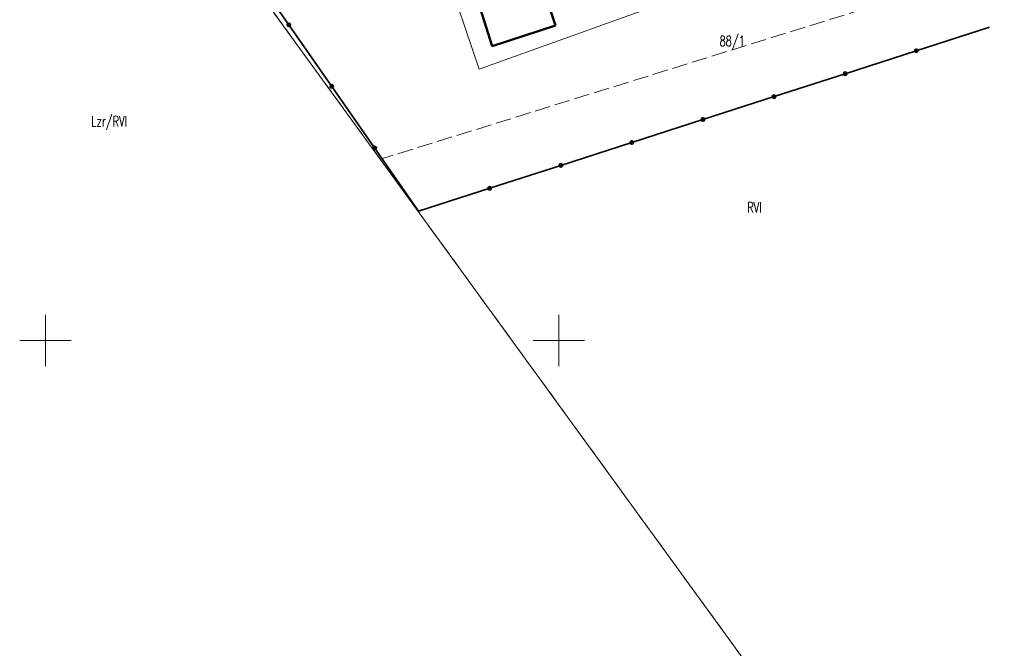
# Model space of a CAD drawing. Header units: metres. Extents: x 7395998 to 7397036, y 5813644 to 5814526.
# Tile 3 of 27: x 7396148 to 7396243, y 5814020 to 5814081. Entities that reach past the tile are written whole.
import ezdxf
from ezdxf.enums import TextEntityAlignment as Align

# ---------------------------------------------------------------- set-up
doc = ezdxf.new("R2010")
doc.units = ezdxf.units.M
doc.header["$MEASUREMENT"] = 0
for name, pattern in [('1', [0]), ('2_EGBU_A', [0]), ('3_SUKP', [0]), ('EGDE', [0]), ('EGKK', [2, 1.5, -0.5])]:
    doc.linetypes.add(name, pattern=pattern)
for name, color, linetype, lineweight in [('Dzialki', 7, 'EGDE', 18), ('EGBB_L_0', 7, '2_EGBU_A', 50), ('Kontury', 3, 'EGKK', 18), ('Numery_dzialek', 7, 'CONTINUOUS', 9), ('Numery_konturow', 3, 'CONTINUOUS', 9), ('OTO_L_0', 7, 'CONTINUOUS', 35), ('Podzial_sekcyjny_krzyze', 7, '1', 0), ('SUKP_L_0', 34, '3_SUKP', 18)]:
    doc.layers.add(name, color=color, linetype=linetype, lineweight=lineweight)
doc.styles.get("Standard").update_dxf_attribs({"font": 'Simplex.SHX', "width": 0.75})

msp = doc.modelspace()

# ---------------------------------------------------------------- linework, layer by layer
at = {"layer": 'Dzialki'}
msp.add_line((7396155.8, 5814104.54), (7396239.57, 5813989.29), dxfattribs=at)
at = {"layer": 'EGBB_L_0', "linetype": '2_EGBU_A'}
for p, q in [((7396188.28, 5814095.01), (7396193.51, 5814078.67)), ((7396199.67, 5814080.66), (7396198.83, 5814083.25)), ((7396193.51, 5814078.67), (7396199.67, 5814080.66))]:
    msp.add_line(p, q, dxfattribs=at)
at = {"layer": 'Kontury'}
for p, q in [((7396155.8, 5814104.54), (7396182.61, 5814067.65)), ((7396271.71, 5814095.34), (7396182.61, 5814067.65)), ((7396182.61, 5814067.65), (7396239.57, 5813989.29))]:
    msp.add_line(p, q, dxfattribs=at)
at = {"layer": 'OTO_L_0'}
for p, q in [((7396173.71, 5814080.741), (7396169.535, 5814086.737)), ((7396177.885, 5814074.746), (7396173.71, 5814080.741)), ((7396241.931, 5814080.512), (7396234.793, 5814078.212)), ((7396234.793, 5814078.212), (7396227.872, 5814075.981)), ((7396227.872, 5814075.981), (7396220.951, 5814073.75)), ((7396182.06, 5814068.751), (7396177.885, 5814074.746)), ((7396220.951, 5814073.75), (7396214.03, 5814071.519)), ((7396214.03, 5814071.519), (7396207.109, 5814069.288)), ((7396186.345, 5814062.596), (7396182.06, 5814068.751)), ((7396207.109, 5814069.288), (7396200.187, 5814067.057)), ((7396200.187, 5814067.057), (7396193.266, 5814064.827)), ((7396193.266, 5814064.827), (7396186.345, 5814062.596))]:
    msp.add_line(p, q, dxfattribs=at)
for centre in [(7396173.71, 5814080.741), (7396234.793, 5814078.212), (7396227.872, 5814075.981), (7396177.885, 5814074.746), (7396220.951, 5814073.75), (7396214.03, 5814071.519), (7396182.06, 5814068.751), (7396207.109, 5814069.288), (7396200.187, 5814067.057), (7396193.266, 5814064.827)]:
    msp.add_circle(centre, 0.17, dxfattribs=at)
at = {"layer": 'Podzial_sekcyjny_krzyze'}
for p, q in [((7396150, 5814047.5), (7396150, 5814052.5)), ((7396200, 5814047.5), (7396200, 5814052.5)), ((7396147.5, 5814050), (7396152.5, 5814050)), ((7396197.5, 5814050), (7396202.5, 5814050))]:
    msp.add_line(p, q, dxfattribs=at)
at = {"layer": 'SUKP_L_0', "linetype": '3_SUKP'}
for p, q in [((7396192.231, 5814076.429), (7396213.147, 5814083.928)), ((7396190.196, 5814082.449), (7396192.231, 5814076.429))]:
    msp.add_line(p, q, dxfattribs=at)

# ---------------------------------------------------------------- texts
at = {"layer": 'Numery_dzialek', "width": 0.7}
msp.add_text('88/1', height=1, dxfattribs=at).set_placement((7396215.64, 5814079.66), align=Align.TOP_LEFT)
at = {"layer": 'Numery_konturow', "width": 0.7}
msp.add_text('Lzr/RVI', height=1, dxfattribs=at).set_placement((7396157.956, 5814071.847), align=Align.TOP_RIGHT)
msp.add_text('RVI', height=1, dxfattribs=at).set_placement((7396218.33, 5814063.47), align=Align.TOP_LEFT)

doc.saveas('drawing.dxf')
